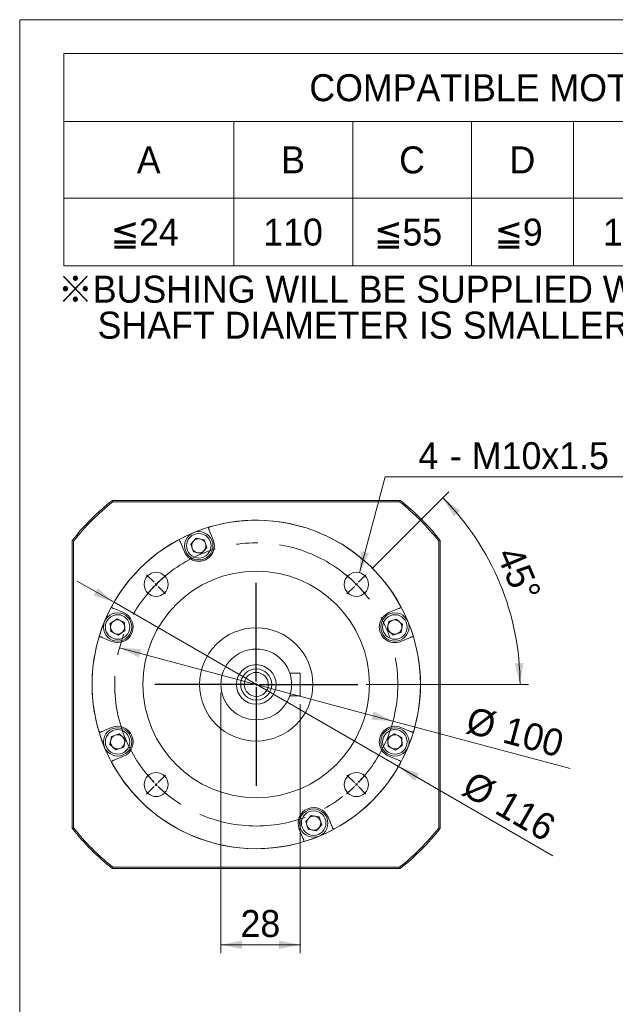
# Model space of a CAD drawing. Header units: millimetres. Extents: x 30 to 861, y 30 to 600.
# Tile 2 of 4: x 30 to 240, y 252 to 600. Entities that reach past the tile are written whole.
import ezdxf

# ---------------------------------------------------------------- set-up
doc = ezdxf.new("R2010")
doc.units = ezdxf.units.MM
doc.header["$LTSCALE"] = 3
doc.linetypes.add('CENTERX2', pattern=[20.32, 12.7, -2.54, 2.54, -2.54])
doc.layers.add('註解框', color=7, linetype='Continuous')
doc.styles.add('SLDTEXTSTYLE0', font='ARIAL.TTF', dxfattribs={"width": 0.948})
doc.styles.add('SLDTEXTSTYLE4', font='ARIAL.TTF', dxfattribs={"width": 0.948, "bigfont": 'bigfont'})
doc.styles.add('SLDTEXTSTYLE5', font='MINGLIU.TTC', dxfattribs={"bigfont": 'bigfont'})
doc.dimstyles.new('SLDDIMSTYLE0', dxfattribs={"dimtxt": 9.245947, "dimasz": 7.5, "dimexe": 0, "dimexo": 0.0625, "dimgap": 2.311487, "dimtad": 1, "dimdec": 4, "dimlfac": 1, "dimrnd": 1e-09, "dimzin": 12, "dimdsep": 46, "dimtxsty": 'SLDTEXTSTYLE0', "dimsah": 1, "dimcen": 0.09, "dimadec": 0, "dimazin": 0, "dimtfac": 1, "dimtdec": 4, "dimtmove": 0, "dimatfit": 3, "dimfxl": 0, "dimtolj": 1, "dimtzin": 12, "dimarcsym": 0})
doc.dimstyles.new('SLDDIMSTYLE1', dxfattribs={"dimtxt": 9.245947, "dimasz": 7.5, "dimexe": 0, "dimexo": 0.0625, "dimgap": 2.311487, "dimtad": 1, "dimdec": 4, "dimlfac": 1, "dimrnd": 1e-09, "dimzin": 12, "dimdsep": 46, "dimtxsty": 'SLDTEXTSTYLE0', "dimsah": 1, "dimcen": 0.09, "dimadec": 0, "dimazin": 0, "dimtfac": 1, "dimtdec": 4, "dimtmove": 0, "dimatfit": 3, "dimfxl": 0, "dimtolj": 1, "dimtzin": 12, "dimarcsym": 0})
doc.dimstyles.new('SLDDIMSTYLE2', dxfattribs={"dimtxt": 9.245947, "dimasz": 7.5, "dimexe": 0, "dimexo": 0.0625, "dimgap": 2.311487, "dimtad": 1, "dimdec": 4, "dimlfac": 3, "dimzin": 12, "dimdsep": 46, "dimtxsty": 'SLDTEXTSTYLE0', "dimsah": 1, "dimcen": 0.09, "dimadec": 4, "dimazin": 0, "dimtfac": 1, "dimtdec": 4, "dimtofl": 0, "dimtmove": 0, "dimatfit": 3, "dimfxl": 0, "dimtolj": 1, "dimtzin": 12, "dimarcsym": 0})
doc.dimstyles.new('SLDDIMSTYLE3', dxfattribs={"dimtxt": 9.245947, "dimasz": 7.5, "dimexe": 0, "dimexo": 0.0625, "dimgap": 2.311487, "dimtad": 0, "dimtih": 1, "dimtoh": 1, "dimdec": 0, "dimlfac": 1, "dimrnd": 1e-09, "dimzin": 12, "dimdsep": 46, "dimtxsty": 'SLDTEXTSTYLE0', "dimsah": 1, "dimcen": 0.09, "dimadec": 0, "dimazin": 0, "dimtfac": 1, "dimtdec": 4, "dimtofl": 0, "dimtmove": 0, "dimatfit": 3, "dimfxl": 0, "dimtolj": 1, "dimtzin": 12, "dimarcsym": 0})
doc.dimstyles.new('SLDDIMSTYLE4', dxfattribs={"dimtxt": 9.245947, "dimasz": 7.5, "dimexe": 0, "dimexo": 0.0625, "dimgap": 2.311487, "dimtad": 1, "dimdec": 4, "dimlfac": 1, "dimrnd": 1e-09, "dimzin": 12, "dimdsep": 46, "dimtxsty": 'SLDTEXTSTYLE0', "dimsah": 1, "dimcen": 0.09, "dimadec": 0, "dimazin": 0, "dimtfac": 1, "dimtdec": 4, "dimtofl": 0, "dimtmove": 0, "dimatfit": 3, "dimfxl": 0, "dimtolj": 1, "dimtzin": 12, "dimarcsym": 0})

# ---------------------------------------------------------------- blocks, each defined once
blk = doc.blocks.new('SW_NOTE_1')
at = {"color": 0, "linetype": 'Continuous', "lineweight": 0, "char_height": 9.525, "attachment_point": 1}
for s, insert, style in [('\\M+181A6BUSHING WILL BE SUPPLIED WHEN THE MOTOR', (0, 12.28), 'SLDTEXTSTYLE4'), ('    SHAFT DIAMETER IS SMALLER THAN 24', (0, -0.42), 'SLDTEXTSTYLE0')]:
    blk.add_mtext(s, dxfattribs=dict(at, insert=insert, style=style))
blk = doc.blocks.new('SW_TABLEANNOTATION_0')
at = {"color": 0, "linetype": 'Continuous', "lineweight": 0}
for p, q in [((0, 0), (0, -75)), ((390, 0), (0, 0)), ((390, -75), (390, 0)), ((0, -24), (390, -24)), ((60, -24), (60, -75)), ((102, -24), (102, -75)), ((144, -24), (144, -75)), ((180, -24), (180, -75)), ((222, -24), (222, -75)), ((282, -24), (282, -75)), ((336, -24), (336, -75)), ((0, -51), (390, -51)), ((0, -75), (390, -75))]:
    blk.add_line(p, q, dxfattribs=at)
at = {"color": 0, "linetype": 'Continuous', "lineweight": 0, "attachment_point": 1}
for s, insert, char_height, style in [('COMPATIBLE MOTOR DIMENSIONS', (86.7, -7.27), 9.525, 'SLDTEXTSTYLE0'), ('A', (25.77, -32.77), 9.52, 'SLDTEXTSTYLE0'), ('B', (76.77, -32.77), 9.52, 'SLDTEXTSTYLE0'), ('C', (118.41, -32.77), 9.52, 'SLDTEXTSTYLE0'), ('D', (157.41, -32.77), 9.52, 'SLDTEXTSTYLE0'), ('E', (196.77, -32.77), 9.52, 'SLDTEXTSTYLE0'), ('F', (248.12, -32.77), 9.52, 'SLDTEXTSTYLE0'), ('H', (304.41, -32.77), 9.52, 'SLDTEXTSTYLE0'), ('L', (359.47, -32.77), 9.52, 'SLDTEXTSTYLE0'), ('\\M+1818524', (16.59, -58.27), 9.525, 'SLDTEXTSTYLE4'), ('110', (70.42, -58.27), 9.525, 'SLDTEXTSTYLE0'), ('\\M+1818555', (109.59, -58.27), 9.525, 'SLDTEXTSTYLE4'), ('\\M+181859', (152.12, -58.27), 9.525, 'SLDTEXTSTYLE4'), ('145', (190.42, -58.27), 9.525, 'SLDTEXTSTYLE0'), ('8.1~10.0', (227.13, -58.27), 9.525, 'SLDTEXTSTYLE0'), ('120~140', (284.13, -58.27), 9.525, 'SLDTEXTSTYLE0'), ('\\M+18186', (342.89, -58.65), 9.525, 'SLDTEXTSTYLE5'), ('C-19', (355.59, -58.44), 9.525, 'SLDTEXTSTYLE0')]:
    blk.add_mtext(s, dxfattribs=dict(at, insert=insert, char_height=char_height, style=style))
blk = doc.blocks.new('*D9')
at = {"color": 7, "linetype": 'Continuous', "lineweight": 0}
for p, q in [((63.32, 394.23), (50.33, 401.73)), ((163.78, 336.23), (63.32, 394.23)), ((163.78, 336.23), (218.35, 304.72))]:
    blk.add_line(p, q, dxfattribs=at)
for points in [[(63.32, 394.23), (57.57, 399.28), (56.07, 396.68)], [(163.78, 336.23), (169.52, 331.18), (171.02, 333.78)]]:
    blk.add_solid(points, dxfattribs=at)
at = {"color": 7, "linetype": 'Continuous', "lineweight": 0, "char_height": 9.525, "attachment_point": 1, "rotation": 330, "style": 'SLDTEXTSTYLE0'}
for s, insert in [('%%c', (190.35, 335.04)), ('116', (202.03, 328.3))]:
    blk.add_mtext(s, dxfattribs=dict(at, insert=insert))
blk = doc.blocks.new('*D10')
at = {"color": 7, "linetype": 'Continuous', "lineweight": 0}
for q in [(65.25, 378.17), (224.41, 335.52)]:
    blk.add_line((161.84, 352.29), q, dxfattribs=at)
for points in [[(65.25, 378.17), (72.11, 374.78), (72.88, 377.68)], [(161.84, 352.29), (154.99, 355.68), (154.21, 352.78)]]:
    blk.add_solid(points, dxfattribs=at)
at = {"color": 7, "linetype": 'Continuous', "lineweight": 0, "char_height": 9.525, "attachment_point": 1, "rotation": 345, "style": 'SLDTEXTSTYLE0'}
for s, insert in [('%%c', (189.51, 357.56)), ('100', (202.54, 354.07))]:
    blk.add_mtext(s, dxfattribs=dict(at, insert=insert))
blk = doc.blocks.new('*D11')
at = {"color": 7, "linetype": 'Continuous', "lineweight": 0}
for p, q in [((154.38, 406.06), (181.54, 433.23)), ((152.4, 365.23), (209.71, 365.23))]:
    blk.add_line(p, q, dxfattribs=at)
blk.add_arc((113.55, 365.23), 93.16, 0, 45, dxfattribs=at)
for points in [[(179.42, 431.1), (183.41, 424.58), (185.61, 426.61)], [(206.71, 365.23), (207.91, 372.78), (204.91, 372.66)]]:
    blk.add_solid(points, dxfattribs=at)
at = {"color": 7, "linetype": 'Continuous', "lineweight": 0, "insert": (207.05, 414.9), "char_height": 9.525, "attachment_point": 1, "rotation": 292.7777, "style": 'SLDTEXTSTYLE0'}
blk.add_mtext('45°', dxfattribs=at)
blk = doc.blocks.new('*D12')
at = {"color": 7, "linetype": 'Continuous', "lineweight": 0}
for p, q in [((150, 404.69), (159.04, 438.52)), ((159.04, 438.52), (318.27, 438.52))]:
    blk.add_line(p, q, dxfattribs=at)
blk.add_solid([(150, 404.69), (153.39, 411.55), (150.49, 412.32)], dxfattribs=at)
at = {"color": 7, "linetype": 'Continuous', "lineweight": 0, "attachment_point": 1, "style": 'SLDTEXTSTYLE0'}
for s, insert, char_height in [('4', (170.82, 450.79), 9.52), ('M10x1.5', (189.71, 450.79), 9.525), ('Px', (242.28, 450.79), 9.525), ('15', (257.09, 450.79), 9.525), ('(DEPTH)', (272.32, 450.79), 9.525), (' - ', (178.43, 450.79), 9.525)]:
    blk.add_mtext(s, dxfattribs=dict(at, insert=insert, char_height=char_height))
blk = doc.blocks.new('*D13')
at = {"color": 7, "linetype": 'Continuous', "lineweight": 0}
for p, q in [((101.05, 362.23), (101.05, 270.27)), ((129.05, 358.23), (129.05, 270.27)), ((129.05, 273.27), (101.05, 273.27))]:
    blk.add_line(p, q, dxfattribs=at)
for points in [[(101.05, 273.27), (108.55, 271.77), (108.55, 274.77)], [(129.05, 273.27), (121.55, 274.77), (121.55, 271.77)]]:
    blk.add_solid(points, dxfattribs=at)
at = {"color": 7, "linetype": 'Continuous', "lineweight": 0, "insert": (107.99, 285.55), "char_height": 9.525, "attachment_point": 1, "style": 'SLDTEXTSTYLE0'}
blk.add_mtext('28', dxfattribs=at)
blk = doc.blocks.new('SW_CENTERMARKSYMBOL_0')
at = {"layer": '註解框', "color": 0}
for p, q in [((-0.71, 0.71), (-3.36, 3.36)), ((0, 0), (-0.35, 0.35)), ((0, 0), (0.35, -0.35)), ((35.36, -34.36), (35.36, 0.5)), ((70.71, 0), (70.36, -0.35)), ((70.71, 0), (71.06, 0.35)), ((71.42, 0.71), (74.07, 3.36)), ((0.71, -0.71), (3.36, -3.36)), ((70, -0.71), (67.35, -3.36)), ((34.36, -35.36), (-0.5, -35.36)), ((35.36, -35.36), (34.86, -35.36)), ((35.36, -35.36), (35.36, -34.86)), ((35.36, -35.36), (35.36, -35.86)), ((35.36, -35.36), (35.86, -35.36)), ((35.36, -36.36), (35.36, -71.21)), ((36.36, -35.36), (71.21, -35.36)), ((0.71, -70), (3.36, -67.35)), ((70, -70), (67.35, -67.35)), ((-0.71, -71.42), (-3.36, -74.07)), ((0, -70.71), (-0.35, -71.06)), ((0, -70.71), (0.35, -70.36)), ((70.71, -70.71), (70.36, -70.36)), ((70.71, -70.71), (71.06, -71.06)), ((71.42, -71.42), (74.07, -74.07))]:
    blk.add_line(p, q, dxfattribs=at)
for start, end in [(135, 135.573), (134.427, 135), (129.5569, 133.8541), (46.1459, 50.4431), (45, 45.573), (44.427, 45), (136.1459, 140.4431), (39.5569, 43.8541), (219.5569, 223.8541), (316.1459, 320.4431), (224.427, 225), (225, 225.573), (226.1459, 230.4431), (309.5569, 313.8541), (314.427, 315), (315, 315.573)]:
    blk.add_arc((35.36, -35.36), 50, start, end, dxfattribs=at)

msp = doc.modelspace()

# ---------------------------------------------------------------- linework, layer by layer
at = {"color": 7, "linetype": 'Continuous', "lineweight": 0}
for p, q in [((30, 600), (861, 600)), ((30, 30), (30, 600))]:
    msp.add_line(p, q, dxfattribs=at)
at = {"color": 7, "linetype": 'Continuous', "lineweight": 15}
for p, q in [((62.740873, 430.228484), (62.913391, 429.728483)), ((62.740873, 430.228484), (164.352882, 430.228484)), ((164.180364, 429.728483), (62.913391, 429.728483)), ((164.352882, 430.228484), (164.180364, 429.728483)), ((98.345993, 416.29886), (96.936443, 419.701816)), ((49.046881, 415.861973), (48.54688, 416.034491)), ((48.54688, 314.422482), (48.54688, 416.034491)), ((49.046881, 415.861973), (49.046881, 314.595)), ((86.773769, 415.492297), (88.183318, 412.089341)), ((90.43597, 414.770183), (92.349212, 416.931857)), ((91.351411, 412.032426), (90.43597, 414.770183)), ((92.349212, 416.931857), (95.177899, 416.355775)), ((95.177899, 416.355775), (96.093341, 413.618022)), ((178.546875, 416.034491), (178.046874, 415.861973)), ((178.046874, 314.595), (178.046874, 415.861973)), ((178.546875, 416.034491), (178.546875, 314.422482)), ((94.180099, 411.456347), (91.351411, 412.032426)), ((96.093341, 413.618022), (94.180099, 411.456347)), ((66.686022, 390.592045), (63.283066, 392.001594)), ((163.810688, 392.001594), (160.407732, 390.592045)), ((61.998061, 386.799277), (64.405597, 388.39211)), ((62.173727, 383.917875), (61.998061, 386.799277)), ((64.405597, 388.39211), (66.988795, 387.103542)), ((66.988795, 387.103542), (67.164461, 384.22214)), ((159.774738, 384.595265), (160.350817, 387.423952)), ((160.350817, 387.423952), (163.088574, 388.339394)), ((163.088574, 388.339394), (165.250248, 386.426152)), ((165.250248, 386.426152), (164.674166, 383.597464)), ((64.756929, 382.629306), (62.173727, 383.917875)), ((67.164461, 384.22214), (64.756929, 382.629306)), ((161.936413, 382.682023), (159.774738, 384.595265)), ((164.674166, 383.597464), (161.936413, 382.682023)), ((59.073548, 381.83892), (62.476504, 380.42937)), ((164.617251, 380.42937), (168.020207, 381.83892)), ((129.046877, 369.228486), (125.389596, 369.228486)), ((129.046877, 369.228486), (129.046877, 361.228486)), ((129.046877, 361.228486), (125.389596, 361.228486)), ((62.476504, 350.027602), (59.073548, 348.618052)), ((62.419589, 346.859508), (65.157342, 347.77495)), ((65.157342, 347.77495), (67.319016, 345.861708)), ((159.929293, 346.234833), (162.336825, 347.827666)), ((162.336825, 347.827666), (164.920027, 346.539098)), ((168.020207, 348.618052), (164.617251, 350.027602)), ((61.843506, 344.030821), (62.419589, 346.859508)), ((67.319016, 345.861708), (66.742937, 343.03302)), ((160.104959, 343.353431), (159.929293, 346.234833)), ((164.920027, 346.539098), (165.095693, 343.657696)), ((64.00518, 342.117579), (61.843506, 344.030821)), ((66.742937, 343.03302), (64.00518, 342.117579)), ((162.688158, 342.064862), (160.104959, 343.353431)), ((165.095693, 343.657696), (162.688158, 342.064862)), ((63.283066, 338.455378), (66.686022, 339.864927)), ((160.407732, 339.864927), (163.810688, 338.455378)), ((131.000414, 316.838951), (132.913656, 319.000625)), ((131.915855, 314.101198), (131.000414, 316.838951)), ((132.913656, 319.000625), (135.742343, 318.424546)), ((135.742343, 318.424546), (136.657785, 315.686789)), ((140.319985, 314.964675), (138.910436, 318.367631)), ((49.046881, 314.595), (48.54688, 314.422482)), ((128.747761, 314.158113), (130.157311, 310.755157)), ((134.744543, 313.525115), (131.915855, 314.101198)), ((136.657785, 315.686789), (134.744543, 313.525115)), ((178.546875, 314.422482), (178.046874, 314.595)), ((62.913391, 300.72849), (62.740873, 300.228489)), ((164.352882, 300.228489), (62.740873, 300.228489)), ((62.913391, 300.72849), (164.180364, 300.72849)), ((164.180364, 300.72849), (164.352882, 300.228489))]:
    msp.add_line(p, q, dxfattribs=at)
for centre, radius in [((93.264655, 414.194101), 5), ((93.264655, 414.194101), 4.333333), ((113.546877, 365.228486), 40), ((78.191538, 400.583825), 4.25), ((148.902216, 400.583825), 4.25), ((64.581262, 385.510708), 5), ((64.581262, 385.510708), 4.333333), ((162.512492, 385.510708), 5), ((162.512492, 385.510708), 4.333333), ((113.546877, 365.228486), 20), ((113.546877, 365.228486), 12.5), ((113.546877, 365.228486), 7), ((113.546877, 365.228486), 5.5), ((113.546877, 365.228486), 4.25), ((64.581262, 344.946264), 5), ((64.581262, 344.946264), 4.333333), ((162.512492, 344.946264), 5), ((162.512492, 344.946264), 4.333333), ((78.191538, 329.873147), 4.25), ((148.902216, 329.873147), 4.25), ((133.829099, 316.262871), 5), ((133.829099, 316.262871), 4.333333)]:
    msp.add_circle(centre, radius, dxfattribs=at)
at = {"color": 7, "linetype": 'CENTERX2', "lineweight": 0}
msp.add_circle((113.546877, 365.228486), 50, dxfattribs=at)
at = {"color": 7, "linetype": 'Continuous', "lineweight": 15}
for centre, radius, start, end in [((113.546877, 365.228486), 82.5, 128.01227954, 141.98772046), ((113.546877, 365.228486), 82, 128.13245611, 141.86754389), ((113.546877, 365.228486), 82, 38.13245611, 51.86754389), ((113.546877, 365.228486), 82.5, 38.01227954, 51.98772046), ((113.546877, 365.228486), 58, 106.51040666, 118.48959334), ((97.205981, 420.357654), 0.5, 106.51040666, 202.5), ((113.546877, 365.228486), 58, 28.48959334, 106.51040666), ((113.546877, 365.228486), 58, 118.48959334, 151.51040666), ((86.119427, 415.765453), 0.5, 22.5, 118.48959334), ((93.264655, 414.194101), 5.5, 202.5, 22.5), ((93.264655, 414.194101), 2.5, 138.48876401, 198.48876401), ((93.264655, 414.194101), 2.5, 78.48876401, 138.48876401), ((93.264655, 414.194101), 2.5, 18.48876401, 78.48876401), ((93.264655, 414.194101), 2.5, 318.48876401, 18.48876401), ((93.264655, 414.194101), 2.5, 198.48876401, 258.48876401), ((93.264655, 414.194101), 2.5, 258.48876401, 318.48876401), ((113.546877, 365.228486), 58, 151.51040666, 163.48959334), ((64.581262, 385.510708), 5.5, 247.5, 67.5), ((63.009911, 392.655936), 0.5, 151.51040666, 247.5), ((162.512492, 385.510708), 5.5, 112.5, 292.5), ((164.083844, 392.655936), 0.5, 292.5, 28.48959334), ((113.546877, 365.228486), 58, 16.51040666, 28.48959334), ((64.581262, 385.510708), 2.5, 123.48876401, 183.48876401), ((64.581262, 385.510708), 2.5, 63.48876401, 123.48876401), ((64.581262, 385.510708), 2.5, 3.48876401, 63.48876401), ((162.512492, 385.510708), 2.5, 168.48876401, 228.48876401), ((162.512492, 385.510708), 2.5, 108.48876401, 168.48876401), ((162.512492, 385.510708), 2.5, 48.48876401, 108.48876401), ((162.512492, 385.510708), 2.5, 348.48876401, 48.48876401), ((64.581262, 385.510708), 2.5, 183.48876401, 243.48876401), ((64.581262, 385.510708), 2.5, 243.48876401, 303.48876401), ((64.581262, 385.510708), 2.5, 303.48876401, 3.48876401), ((162.512492, 385.510708), 2.5, 228.48876401, 288.48876401), ((162.512492, 385.510708), 2.5, 288.48876401, 348.48876401), ((113.546877, 365.228486), 58, 163.48959334, 196.51040666), ((58.41771, 381.569382), 0.5, 67.5, 163.48959334), ((168.676045, 381.569382), 0.5, 16.51040666, 112.5), ((113.546877, 365.228486), 58, 343.48959334, 16.51040666), ((58.41771, 348.88759), 0.5, 196.51040666, 292.5), ((113.546877, 365.228486), 58, 196.51040666, 208.48959334), ((64.581262, 344.946264), 5.5, 292.5, 112.5), ((162.512492, 344.946264), 5.5, 67.5, 247.5), ((113.546877, 365.228486), 58, 331.51040666, 343.48959334), ((168.676045, 348.88759), 0.5, 247.5, 343.48959334), ((64.581262, 344.946264), 2.5, 168.48876401, 228.48876401), ((64.581262, 344.946264), 2.5, 108.48876401, 168.48876401), ((64.581262, 344.946264), 2.5, 48.48876401, 108.48876401), ((64.581262, 344.946264), 2.5, 288.48876401, 348.48876401), ((64.581262, 344.946264), 2.5, 348.48876401, 48.48876401), ((162.512492, 344.946264), 2.5, 123.48876401, 183.48876401), ((162.512492, 344.946264), 2.5, 183.48876401, 243.48876401), ((162.512492, 344.946264), 2.5, 63.48876401, 123.48876401), ((162.512492, 344.946264), 2.5, 3.48876401, 63.48876401), ((162.512492, 344.946264), 2.5, 303.48876401, 3.48876401), ((64.581262, 344.946264), 2.5, 228.48876401, 288.48876401), ((162.512492, 344.946264), 2.5, 243.48876401, 303.48876401), ((63.009911, 337.801036), 0.5, 112.5, 208.48959334), ((113.546877, 365.228486), 58, 208.48959334, 286.51040666), ((113.546877, 365.228486), 58, 298.48959334, 331.51040666), ((164.083844, 337.801036), 0.5, 331.51040666, 67.5), ((133.829099, 316.262871), 5.5, 22.5, 202.5), ((133.829099, 316.262871), 2.5, 138.48876401, 198.48876401), ((133.829099, 316.262871), 2.5, 78.48876401, 138.48876401), ((133.829099, 316.262871), 2.5, 18.48876401, 78.48876401), ((133.829099, 316.262871), 2.5, 318.48876401, 18.48876401), ((113.546877, 365.228486), 82.5, 218.01227954, 231.98772046), ((113.546877, 365.228486), 82, 218.13245611, 231.86754389), ((113.546877, 365.228486), 58, 286.51040666, 298.48959334), ((133.829099, 316.262871), 2.5, 198.48876401, 258.48876401), ((133.829099, 316.262871), 2.5, 258.48876401, 318.48876401), ((140.974327, 314.69152), 0.5, 202.5, 298.48959334), ((113.546877, 365.228486), 82, 308.13245611, 321.86754389), ((113.546877, 365.228486), 82.5, 308.01227954, 321.98772046), ((129.887773, 310.099319), 0.5, 286.51040666, 22.5)]:
    msp.add_arc(centre, radius, start, end, dxfattribs=at)
for points, knots in [([(96.936443, 419.701816), (96.921917, 419.736882), (96.885871, 419.823903), (96.831723, 419.954633), (96.783267, 420.071615), (96.750372, 420.15103), (96.746151, 420.161217), (96.744041, 420.166311)], [0, 0, 0, 0, 0.14500751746, 0.3598535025, 0.57358179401, 0.78677694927, 1, 1, 1, 1]), ([(86.581367, 415.956796), (86.582257, 415.954647), (86.584534, 415.949143), (86.607241, 415.894329), (86.65074, 415.789314), (86.708605, 415.649612), (86.752048, 415.544734), (86.773769, 415.492297)], [0, 0, 0, 0, 0.1374461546, 0.3519551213, 0.5676064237, 0.7838117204, 1, 1, 1, 1]), ([(63.283066, 392.001594), (63.248, 392.01612), (63.160979, 392.052167), (63.030249, 392.106314), (62.913267, 392.154773), (62.833853, 392.187667), (62.823663, 392.191887), (62.818567, 392.193996)], [0, 0, 0, 0, 0.1450073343, 0.359853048, 0.5735817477, 0.7867766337, 1, 1, 1, 1]), ([(164.275187, 392.193996), (164.273038, 392.193107), (164.267534, 392.190829), (164.21272, 392.168122), (164.107705, 392.124623), (163.968003, 392.066759), (163.863125, 392.023315), (163.810688, 392.001594)], [0, 0, 0, 0, 0.1374461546, 0.3519551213, 0.5676064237, 0.7838117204, 1, 1, 1, 1]), ([(58.609053, 382.031322), (58.6112, 382.030432), (58.6167, 382.028152), (58.671516, 382.005449), (58.77653, 381.961949), (58.916233, 381.904085), (59.021111, 381.860641), (59.073548, 381.83892)], [0, 0, 0, 0, 0.1374458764, 0.3519546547, 0.5676061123, 0.7838115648, 1, 1, 1, 1]), ([(168.020207, 381.83892), (168.055273, 381.853446), (168.142294, 381.889493), (168.273024, 381.943641), (168.390006, 381.992097), (168.469421, 382.024991), (168.479608, 382.029212), (168.484702, 382.031322)], [0, 0, 0, 0, 0.14500751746, 0.3598535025, 0.57358179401, 0.78677694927, 1, 1, 1, 1]), ([(59.073548, 348.618052), (59.038482, 348.603526), (58.95146, 348.56748), (58.820731, 348.513332), (58.703749, 348.464876), (58.624334, 348.431981), (58.614147, 348.42776), (58.609053, 348.42565)], [0, 0, 0, 0, 0.14500751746, 0.3598535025, 0.57358179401, 0.78677694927, 1, 1, 1, 1]), ([(168.484702, 348.42565), (168.482554, 348.42654), (168.477054, 348.42882), (168.422238, 348.451523), (168.317224, 348.495024), (168.177521, 348.552888), (168.072643, 348.596331), (168.020207, 348.618052)], [0, 0, 0, 0, 0.1374458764, 0.3519546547, 0.5676061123, 0.7838115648, 1, 1, 1, 1]), ([(62.818567, 338.262976), (62.820717, 338.263866), (62.82622, 338.266143), (62.881034, 338.28885), (62.986049, 338.332349), (63.125752, 338.390214), (63.230629, 338.433657), (63.283066, 338.455378)], [0, 0, 0, 0, 0.1374461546, 0.3519551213, 0.5676064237, 0.7838117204, 1, 1, 1, 1]), ([(163.810688, 338.455378), (163.845754, 338.440852), (163.932776, 338.404806), (164.063505, 338.350659), (164.180487, 338.3022), (164.259901, 338.269305), (164.270092, 338.265086), (164.275187, 338.262976)], [0, 0, 0, 0, 0.1450073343, 0.359853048, 0.5735817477, 0.7867766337, 1, 1, 1, 1]), ([(140.512387, 314.500176), (140.511498, 314.502326), (140.50922, 314.507829), (140.486513, 314.562643), (140.443014, 314.667658), (140.38515, 314.807361), (140.341706, 314.912238), (140.319985, 314.964675)], [0, 0, 0, 0, 0.1374461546, 0.3519551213, 0.5676064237, 0.7838117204, 1, 1, 1, 1]), ([(130.157311, 310.755157), (130.171837, 310.720091), (130.207884, 310.633069), (130.262031, 310.50234), (130.310488, 310.385358), (130.343382, 310.305943), (130.347603, 310.295756), (130.349713, 310.290662)], [0, 0, 0, 0, 0.14500751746, 0.3598535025, 0.57358179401, 0.78677694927, 1, 1, 1, 1])]:
    msp.add_open_spline(points, degree=3, knots=knots, dxfattribs=at)
at = {"layer": '註解框', "lineweight": 0}
msp.add_circle((113.546877, 365.228486), 58, dxfattribs=at)

# ---------------------------------------------------------------- block references
at = {"color": 7, "linetype": 'Continuous', "lineweight": 0}
for name, p in [('SW_TABLEANNOTATION_0', (45.600941, 588.018271)), ('SW_NOTE_1', (43.5, 497.3))]:
    msp.add_blockref(name, p, dxfattribs=at)
at = {"layer": '註解框'}
msp.add_blockref('SW_CENTERMARKSYMBOL_0', (78.191538, 400.583825), dxfattribs=at)

# ---------------------------------------------------------------- dimensions: what is measured, and where the dimension line sits
at = {"color": 7, "linetype": 'Continuous', "lineweight": 0}
dim = msp.add_diameter_dim_2p(p1=(148.966778, 400.825345), p2=(149.999767, 404.68966), text='<> - M10x1.5Px15(DEPTH)\\P', dimstyle='SLDDIMSTYLE3', override={"dimpost": '<>'}, dxfattribs=at)
dim.commit()
dim.dimension.update_dxf_attribs({"geometry": '*D12', "text_midpoint": (239.783566, 445.615267), "dimtype": 163})
dim = msp.add_angular_dim_2l(base=(199.617994, 400.88031), line1=((77.691538, 365.228486), (149.402216, 365.228486)), line2=((152.260973, 403.942582), (145.543459, 397.225068)), dimstyle='SLDDIMSTYLE2', dxfattribs=at)
dim.commit()
dim.dimension.update_dxf_attribs({"geometry": '*D11', "text_midpoint": (199.444219, 401.296983), "dimtype": 162})
for p1, p2, dimstyle, picture, middle in [((163.776351, 336.228486), (63.317404, 394.228486), 'SLDDIMSTYLE0', '*D9', (199.444249, 315.635663)), ((161.843168, 352.287534), (65.250586, 378.169438), 'SLDDIMSTYLE1', '*D10', (203.338105, 341.169037))]:
    dim = msp.add_diameter_dim_2p(p1=p1, p2=p2, dimstyle=dimstyle, dxfattribs=at)
    dim.commit()
    dim.dimension.update_dxf_attribs({"geometry": picture, "text_midpoint": middle, "dimtype": 163})
dim = msp.add_linear_dim(base=(101.046877, 273.272456), p1=(129.046877, 361.228486), p2=(101.046877, 365.228486), dimstyle='SLDDIMSTYLE4', dxfattribs=at)
dim.commit()
dim.dimension.update_dxf_attribs({"geometry": '*D13', "text_midpoint": (115.046877, 273.272456), "dimtype": 160})

doc.saveas('drawing.dxf')
